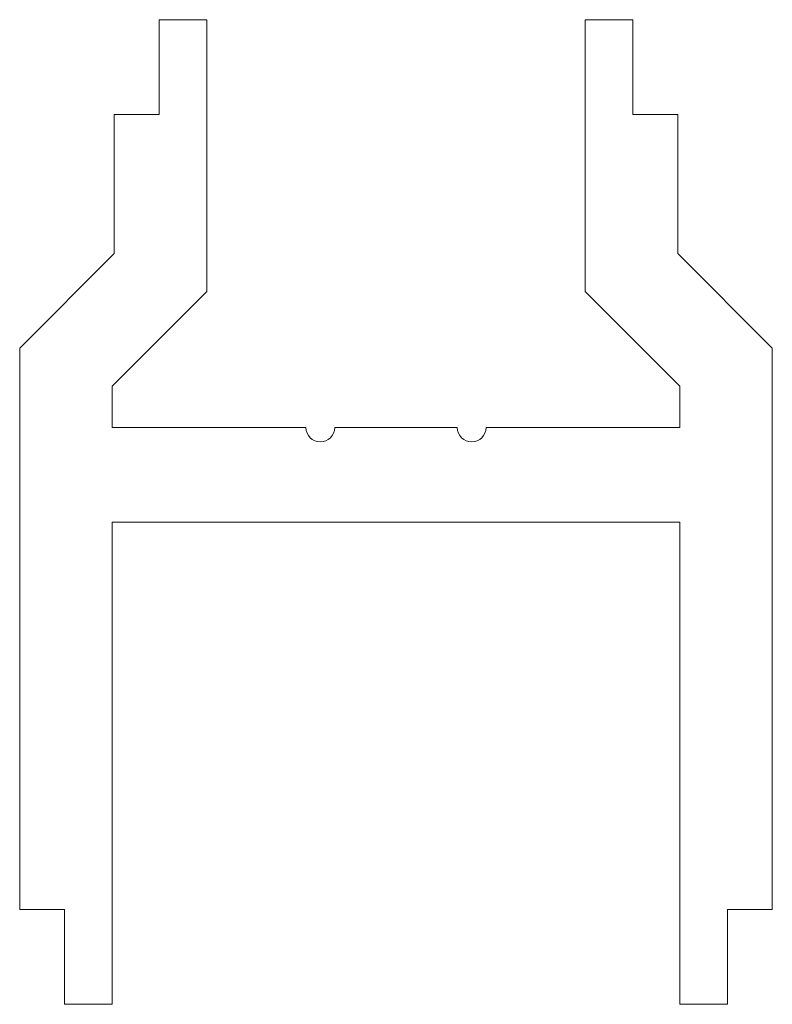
# Model space of a CAD drawing. Header units: inches. Extents: x -0.99 to 0.99, y 0.3 to 2.9.
import ezdxf

# ---------------------------------------------------------------- set-up
doc = ezdxf.new("R2010")
doc.units = ezdxf.units.IN
doc.header["$MEASUREMENT"] = 0

msp = doc.modelspace()

# ---------------------------------------------------------------- linework, layer by layer
at = {"color": 7, "linetype": 'Continuous', "lineweight": 15}
for p, q in [((-0.626, 2.9), (-0.626, 2.65)), ((-0.5, 2.9), (-0.626, 2.9)), ((-0.5, 2.1819), (-0.5, 2.9)), ((0.5, 2.1819), (0.5, 2.9)), ((0.5, 2.9), (0.626, 2.9)), ((0.626, 2.9), (0.626, 2.65)), ((-0.744, 2.65), (-0.744, 2.283)), ((-0.626, 2.65), (-0.744, 2.65)), ((0.626, 2.65), (0.744, 2.65)), ((0.744, 2.65), (0.744, 2.283)), ((-0.744, 2.283), (-0.994, 2.033)), ((0.744, 2.283), (0.994, 2.033)), ((-0.75, 1.9319), (-0.5, 2.1819)), ((0.75, 1.9319), (0.5, 2.1819)), ((-0.994, 0.55), (-0.994, 2.033)), ((0.994, 0.55), (0.994, 2.033)), ((-0.75, 1.8231), (-0.75, 1.9319)), ((0.75, 1.8231), (0.75, 1.9319)), ((-0.75, 1.8231), (-0.238, 1.8231)), ((-0.162, 1.8231), (0.162, 1.8231)), ((0.238, 1.8231), (0.75, 1.8231)), ((-0.75, 1.5731), (0.75, 1.5731)), ((-0.75, 0.3), (-0.75, 1.5731)), ((0.75, 0.3), (0.75, 1.5731)), ((-0.876, 0.55), (-0.994, 0.55)), ((-0.876, 0.3), (-0.876, 0.55)), ((0.876, 0.55), (0.994, 0.55)), ((0.876, 0.3), (0.876, 0.55)), ((-0.75, 0.3), (-0.876, 0.3)), ((0.75, 0.3), (0.876, 0.3))]:
    msp.add_line(p, q, dxfattribs=at)
for centre in [(-0.2, 1.8231), (0.2, 1.8231)]:
    msp.add_arc(centre, 0.038, 180, 0, dxfattribs=at)

doc.saveas('drawing.dxf')
